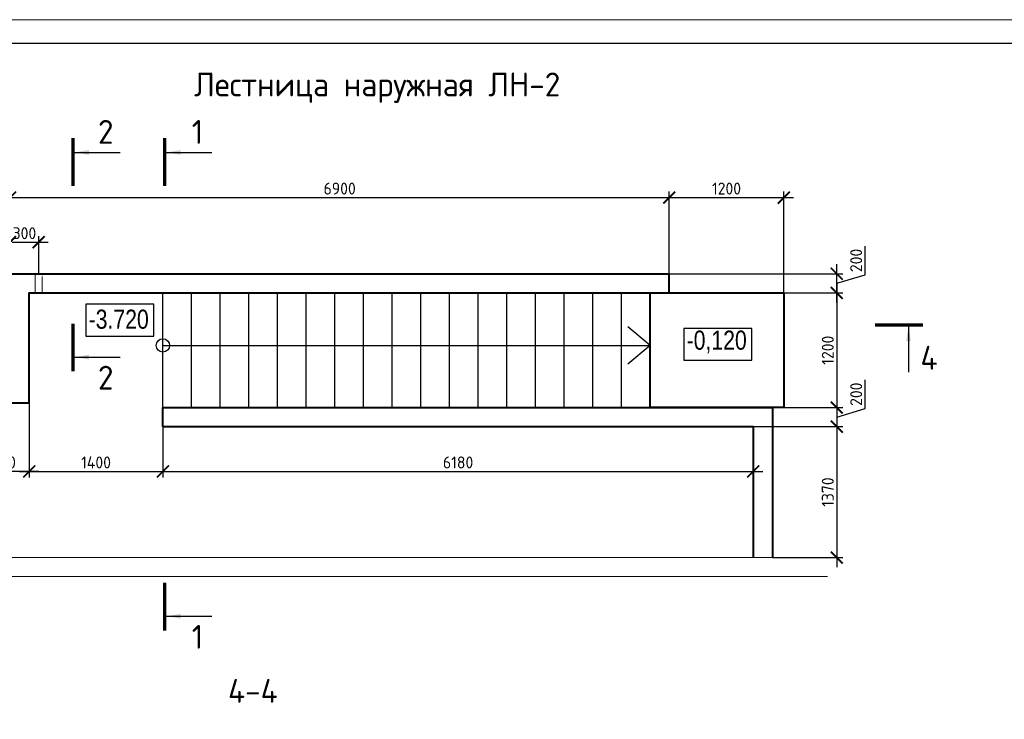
# Model space of a CAD drawing. Header units: millimetres. Extents: x 130535 to 3472113, y -231620 to 121434.
# Tile 83 of 133: x 546986 to 567601, y 19567 to 34210. Entities that reach past the tile are written whole.
import ezdxf
from ezdxf.enums import TextEntityAlignment as Align

# ---------------------------------------------------------------- set-up
doc = ezdxf.new("R2010")
doc.units = ezdxf.units.MM
doc.linetypes.add('DASHED', pattern=[7, 5, -2, 0])
doc.layers.get('DEFPOINTS').update_dxf_attribs({"color": 1, "lineweight": 0})
for name, color, linetype, lineweight in [('Общий01', 7, 'Continuous', 13), ('РАЗМЕРЫ', 1, 'Continuous', 9), ('стены монолит', 126, 'Continuous', 40), ('ТОНКИЕ', 7, 'Continuous', 9), ('Штриховая 0.20', 42, 'DASHED', 20)]:
    doc.layers.add(name, color=color, linetype=linetype, lineweight=lineweight)
doc.layers.add('ТОЛСТЫЕ_ОСНОВНЫЕ', color=6, linetype='Continuous')
doc.styles.add('Century Gothic', font='GOTHIC.TTF')
doc.styles.add('GOST-2.304_Type-B', font='GOST_Common.ttf')
doc.dimstyles.new('СПДС', dxfattribs={"dimscale": 100, "dimtxt": 2.5, "dimasz": 2.5, "dimexe": 1.25, "dimexo": 0, "dimtad": 1, "dimdec": 0, "dimtxsty": 'GOST-2.304_Type-B', "dimblk": 'ARCHTICK', "dimcen": 2.5, "dimdle": 2, "dimadec": 0, "dimazin": 2, "dimtfac": 0.75, "dimtdec": 0, "dimtmove": 1, "dimatfit": 3, "dimfxl": 1, "dimtolj": 1, "dimarcsym": 1})

# ---------------------------------------------------------------- blocks, each defined once
blk = doc.blocks.new('*U5')
at = {"layer": 'ТОЛСТЫЕ_ОСНОВНЫЕ', "color": 6}
blk.add_lwpolyline([(20, 5), (589, 5), (589, 415), (20, 415)], close=True, dxfattribs=at)
at = {"layer": 'ТОНКИЕ'}
blk.add_lwpolyline([(0, 0), (594, 0), (594, 420), (0, 420)], close=True, dxfattribs=at)
blk = doc.blocks.new('_ArchTick')
at = {"color": 0, "linetype": 'ByBlock', "const_width": 0.15}
blk.add_lwpolyline([(-0.5, -0.5), (0.5, 0.5)], dxfattribs=at)
blk = doc.blocks.new('*D341')
at = {"layer": 'DEFPOINTS', "color": 0, "linetype": 'Continuous', "lineweight": 0, "transparency": 16777216}
for p in [(560585, 30487), (560585, 28892), (546785, 28692)]:
    blk.add_point(p, dxfattribs=at)
at = {"layer": 'РАЗМЕРЫ', "color": 0, "linetype": 'Continuous', "lineweight": -2, "transparency": 16777216}
for p, q in [((546785, 28692), (546785, 30612)), ((560585, 28892), (560585, 30612)), ((546585, 30487), (560785, 30487))]:
    blk.add_line(p, q, dxfattribs=at)
at = {"layer": 'РАЗМЕРЫ', "color": 0, "linetype": 'Continuous', "lineweight": -2, "transparency": 16777216, "xscale": 250, "yscale": 250, "zscale": 250, "rotation": 180}
blk.add_blockref('_ArchTick', (546785, 30487), dxfattribs=at)
at = {"layer": 'РАЗМЕРЫ', "color": 0, "linetype": 'Continuous', "lineweight": -2, "transparency": 16777216, "xscale": 250, "yscale": 250, "zscale": 250}
blk.add_blockref('_ArchTick', (560585, 30487), dxfattribs=at)
at = {"layer": 'РАЗМЕРЫ', "color": 0, "linetype": 'Continuous', "lineweight": 0, "transparency": 16777216, "insert": (553685, 30675), "char_height": 250, "attachment_point": 5, "style": 'GOST-2.304_Type-B'}
blk.add_mtext('\\A1;6900', dxfattribs=at)
blk = doc.blocks.new('*D342')
at = {"layer": 'DEFPOINTS', "color": 0, "linetype": 'Continuous', "lineweight": 0, "transparency": 16777216}
for p in [(562985, 30487), (560585, 28892), (562985, 28492, 7500)]:
    blk.add_point(p, dxfattribs=at)
at = {"layer": 'РАЗМЕРЫ', "color": 0, "linetype": 'Continuous', "lineweight": -2, "transparency": 16777216}
for p, q in [((560585, 28892), (560585, 30612)), ((562985, 28492), (562985, 30612)), ((560385, 30487), (563185, 30487))]:
    blk.add_line(p, q, dxfattribs=at)
at = {"layer": 'РАЗМЕРЫ', "color": 0, "linetype": 'Continuous', "lineweight": -2, "transparency": 16777216, "xscale": 250, "yscale": 250, "zscale": 250, "rotation": 180}
blk.add_blockref('_ArchTick', (560585, 30487), dxfattribs=at)
at = {"layer": 'РАЗМЕРЫ', "color": 0, "linetype": 'Continuous', "lineweight": -2, "transparency": 16777216, "xscale": 250, "yscale": 250, "zscale": 250}
blk.add_blockref('_ArchTick', (562985, 30487), dxfattribs=at)
at = {"layer": 'РАЗМЕРЫ', "color": 0, "linetype": 'Continuous', "lineweight": 0, "transparency": 16777216, "insert": (561785, 30675), "char_height": 250, "attachment_point": 5, "style": 'GOST-2.304_Type-B'}
blk.add_mtext('\\A1;1200', dxfattribs=at)
blk = doc.blocks.new('*D343')
at = {"layer": 'DEFPOINTS', "color": 0, "linetype": 'Continuous', "lineweight": 0, "transparency": 16777216}
for p in [(562985, 28492, 7500), (562985, 26092, 7500), (564093, 26092)]:
    blk.add_point(p, dxfattribs=at)
at = {"layer": 'РАЗМЕРЫ', "color": 0, "linetype": 'Continuous', "lineweight": -2, "transparency": 16777216}
for p, q in [((564093, 28692), (564093, 25892)), ((562985, 28492), (564218, 28492)), ((562985, 26092), (564218, 26092))]:
    blk.add_line(p, q, dxfattribs=at)
at = {"layer": 'РАЗМЕРЫ', "color": 0, "linetype": 'Continuous', "lineweight": -2, "transparency": 16777216, "xscale": 250, "yscale": 250, "zscale": 250}
for p, rotation in [((564093, 28492), 90), ((564093, 26092), 270)]:
    blk.add_blockref('_ArchTick', p, dxfattribs=dict(at, rotation=rotation))
at = {"layer": 'РАЗМЕРЫ', "color": 0, "linetype": 'Continuous', "lineweight": 0, "transparency": 16777216, "insert": (563905, 27292), "char_height": 250, "attachment_point": 5, "rotation": 90, "style": 'GOST-2.304_Type-B'}
blk.add_mtext('\\A1;1200', dxfattribs=at)
blk = doc.blocks.new('*D344')
at = {"layer": 'DEFPOINTS', "color": 0, "linetype": 'Continuous', "lineweight": 0, "transparency": 16777216}
for p in [(547385, 29554), (546785, 28892), (547385, 28892)]:
    blk.add_point(p, dxfattribs=at)
at = {"layer": 'РАЗМЕРЫ', "color": 0, "linetype": 'Continuous', "lineweight": -2, "transparency": 16777216}
for p, q in [((546585, 29554), (547585, 29554)), ((546785, 28892), (546785, 29679)), ((547385, 28892), (547385, 29679))]:
    blk.add_line(p, q, dxfattribs=at)
at = {"layer": 'РАЗМЕРЫ', "color": 0, "linetype": 'Continuous', "lineweight": -2, "transparency": 16777216, "xscale": 250, "yscale": 250, "zscale": 250, "rotation": 180}
blk.add_blockref('_ArchTick', (546785, 29554), dxfattribs=at)
at = {"layer": 'РАЗМЕРЫ', "color": 0, "linetype": 'Continuous', "lineweight": -2, "transparency": 16777216, "xscale": 250, "yscale": 250, "zscale": 250}
blk.add_blockref('_ArchTick', (547385, 29554), dxfattribs=at)
at = {"layer": 'РАЗМЕРЫ', "color": 0, "linetype": 'Continuous', "lineweight": 0, "transparency": 16777216, "insert": (547085, 29741), "char_height": 250, "attachment_point": 5, "style": 'GOST-2.304_Type-B'}
blk.add_mtext('\\A1;300', dxfattribs=at)
blk = doc.blocks.new('*D345')
at = {"layer": 'DEFPOINTS', "color": 0, "linetype": 'Continuous', "lineweight": 0, "transparency": 16777216}
for p in [(562985, 26092, -7500), (562345, 25692, -7500), (564093, 25692)]:
    blk.add_point(p, dxfattribs=at)
at = {"layer": 'РАЗМЕРЫ', "color": 0, "linetype": 'Continuous', "lineweight": -2, "transparency": 16777216}
for p, q in [((564686, 26071), (564686, 26671)), ((564093, 26292), (564093, 25492)), ((562985, 26092), (564218, 26092)), ((564093, 25892), (564686, 26071)), ((562345, 25692), (564218, 25692))]:
    blk.add_line(p, q, dxfattribs=at)
at = {"layer": 'РАЗМЕРЫ', "color": 0, "linetype": 'Continuous', "lineweight": -2, "transparency": 16777216, "xscale": 250, "yscale": 250, "zscale": 250}
for p, rotation in [((564093, 26092), 90), ((564093, 25692), 270)]:
    blk.add_blockref('_ArchTick', p, dxfattribs=dict(at, rotation=rotation))
at = {"layer": 'РАЗМЕРЫ', "color": 0, "linetype": 'Continuous', "lineweight": 0, "transparency": 16777216, "insert": (564499, 26371), "char_height": 250, "attachment_point": 5, "rotation": 90, "style": 'GOST-2.304_Type-B'}
blk.add_mtext('\\A1;200', dxfattribs=at)
blk = doc.blocks.new('*D346')
at = {"layer": 'DEFPOINTS', "color": 0, "linetype": 'Continuous', "lineweight": 0, "transparency": 16777216}
for p in [(562745, 25692), (562745, 22952, -7500), (564093, 22952)]:
    blk.add_point(p, dxfattribs=at)
at = {"layer": 'РАЗМЕРЫ', "color": 0, "linetype": 'Continuous', "lineweight": -2, "transparency": 16777216}
for p, q in [((564093, 25892), (564093, 22752)), ((562745, 25692), (564218, 25692)), ((562745, 22952), (564218, 22952))]:
    blk.add_line(p, q, dxfattribs=at)
at = {"layer": 'РАЗМЕРЫ', "color": 0, "linetype": 'Continuous', "lineweight": -2, "transparency": 16777216, "xscale": 250, "yscale": 250, "zscale": 250}
for p, rotation in [((564093, 25692), 90), ((564093, 22952), 270)]:
    blk.add_blockref('_ArchTick', p, dxfattribs=dict(at, rotation=rotation))
at = {"layer": 'РАЗМЕРЫ', "color": 0, "linetype": 'Continuous', "lineweight": 0, "transparency": 16777216, "insert": (563905, 24322), "char_height": 250, "attachment_point": 5, "rotation": 90, "style": 'GOST-2.304_Type-B'}
blk.add_mtext('\\A1;1370', dxfattribs=at)
blk = doc.blocks.new('*D348')
at = {"layer": 'DEFPOINTS', "color": 0, "linetype": 'Continuous', "lineweight": 0, "transparency": 16777216}
for p in [(560585, 28892, -7500), (564093, 28892), (560585, 28492)]:
    blk.add_point(p, dxfattribs=at)
at = {"layer": 'РАЗМЕРЫ', "color": 0, "linetype": 'Continuous', "lineweight": -2, "transparency": 16777216}
for p, q in [((564686, 28871), (564686, 29471)), ((564093, 28292), (564093, 29092)), ((560585, 28892), (564218, 28892)), ((564093, 28692), (564686, 28871)), ((560585, 28492), (564218, 28492))]:
    blk.add_line(p, q, dxfattribs=at)
at = {"layer": 'РАЗМЕРЫ', "color": 0, "linetype": 'Continuous', "lineweight": -2, "transparency": 16777216, "xscale": 250, "yscale": 250, "zscale": 250}
for p, rotation in [((564093, 28892), 90), ((564093, 28492), 270)]:
    blk.add_blockref('_ArchTick', p, dxfattribs=dict(at, rotation=rotation))
at = {"layer": 'РАЗМЕРЫ', "color": 0, "linetype": 'Continuous', "lineweight": 0, "transparency": 16777216, "insert": (564499, 29171), "char_height": 250, "attachment_point": 5, "rotation": 90, "style": 'GOST-2.304_Type-B'}
blk.add_mtext('\\A1;200', dxfattribs=at)
blk = doc.blocks.new('*D371')
at = {"layer": 'DEFPOINTS', "color": 0, "linetype": 'Continuous', "lineweight": 0, "transparency": 16777216}
for p in [(546125, 26192, -7500), (547185, 26192, -7500), (546125, 24755)]:
    blk.add_point(p, dxfattribs=at)
at = {"layer": 'РАЗМЕРЫ', "color": 0, "linetype": 'Continuous', "lineweight": -2, "transparency": 16777216}
for p, q in [((546125, 26192), (546125, 24630)), ((547185, 26192), (547185, 24630)), ((547385, 24755), (545925, 24755))]:
    blk.add_line(p, q, dxfattribs=at)
at = {"layer": 'РАЗМЕРЫ', "color": 0, "linetype": 'Continuous', "lineweight": -2, "transparency": 16777216, "xscale": 250, "yscale": 250, "zscale": 250, "rotation": 180}
blk.add_blockref('_ArchTick', (546125, 24755), dxfattribs=at)
at = {"layer": 'РАЗМЕРЫ', "color": 0, "linetype": 'Continuous', "lineweight": -2, "transparency": 16777216, "xscale": 250, "yscale": 250, "zscale": 250}
blk.add_blockref('_ArchTick', (547185, 24755), dxfattribs=at)
at = {"layer": 'РАЗМЕРЫ', "color": 0, "linetype": 'Continuous', "lineweight": 0, "transparency": 16777216, "insert": (546655, 24943), "char_height": 250, "attachment_point": 5, "style": 'GOST-2.304_Type-B'}
blk.add_mtext('\\A1;530', dxfattribs=at)
blk = doc.blocks.new('*D372')
at = {"layer": 'DEFPOINTS', "color": 0, "linetype": 'Continuous', "lineweight": 0, "transparency": 16777216}
for p in [(547185, 26192), (549985, 25692, -7500), (549985, 24755)]:
    blk.add_point(p, dxfattribs=at)
at = {"layer": 'РАЗМЕРЫ', "color": 0, "linetype": 'Continuous', "lineweight": -2, "transparency": 16777216}
for p, q in [((547185, 26192), (547185, 24630)), ((549985, 25692), (549985, 24630)), ((546985, 24755), (550185, 24755))]:
    blk.add_line(p, q, dxfattribs=at)
at = {"layer": 'РАЗМЕРЫ', "color": 0, "linetype": 'Continuous', "lineweight": -2, "transparency": 16777216, "xscale": 250, "yscale": 250, "zscale": 250, "rotation": 180}
blk.add_blockref('_ArchTick', (547185, 24755), dxfattribs=at)
at = {"layer": 'РАЗМЕРЫ', "color": 0, "linetype": 'Continuous', "lineweight": -2, "transparency": 16777216, "xscale": 250, "yscale": 250, "zscale": 250}
blk.add_blockref('_ArchTick', (549985, 24755), dxfattribs=at)
at = {"layer": 'РАЗМЕРЫ', "color": 0, "linetype": 'Continuous', "lineweight": 0, "transparency": 16777216, "insert": (548585, 24943), "char_height": 250, "attachment_point": 5, "style": 'GOST-2.304_Type-B'}
blk.add_mtext('\\A1;1400', dxfattribs=at)
blk = doc.blocks.new('*D373')
at = {"layer": 'DEFPOINTS', "color": 0, "linetype": 'Continuous', "lineweight": 0, "transparency": 16777216}
for p in [(549985, 25692, -7500), (562345, 25692, -7500), (562345, 24755)]:
    blk.add_point(p, dxfattribs=at)
at = {"layer": 'РАЗМЕРЫ', "color": 0, "linetype": 'Continuous', "lineweight": -2, "transparency": 16777216}
for p, q in [((549985, 25692), (549985, 24630)), ((562345, 25692), (562345, 24630)), ((549785, 24755), (562545, 24755))]:
    blk.add_line(p, q, dxfattribs=at)
at = {"layer": 'РАЗМЕРЫ', "color": 0, "linetype": 'Continuous', "lineweight": -2, "transparency": 16777216, "xscale": 250, "yscale": 250, "zscale": 250, "rotation": 180}
blk.add_blockref('_ArchTick', (549985, 24755), dxfattribs=at)
at = {"layer": 'РАЗМЕРЫ', "color": 0, "linetype": 'Continuous', "lineweight": -2, "transparency": 16777216, "xscale": 250, "yscale": 250, "zscale": 250}
blk.add_blockref('_ArchTick', (562345, 24755), dxfattribs=at)
at = {"layer": 'РАЗМЕРЫ', "color": 0, "linetype": 'Continuous', "lineweight": 0, "transparency": 16777216, "insert": (556165, 24943), "char_height": 250, "attachment_point": 5, "style": 'GOST-2.304_Type-B'}
blk.add_mtext('\\A1;6180', dxfattribs=at)

msp = doc.modelspace()

# ---------------------------------------------------------------- linework, layer by layer
at = {"linetype": 'Continuous', "lineweight": 25, "transparency": 33554687, "elevation": -7500}
msp.add_lwpolyline([(548373.7, 27588.7), (549796.2, 27588.7), (549796.2, 28255.4), (548373.7, 28255.4), (548373.7, 27588.7)], dxfattribs=at)
at = {"linetype": 'Continuous', "lineweight": 25, "transparency": 33554687}
msp.add_lwpolyline([(560894.1, 27081.9), (562316.6, 27081.9), (562316.6, 27748.5), (560894.1, 27748.5), (560894.1, 27081.9)], dxfattribs=at)
at = {"layer": 'Общий01', "color": 7, "linetype": 'Continuous', "lineweight": 25, "transparency": 33554687}
for p, q in [((549984.9, 26092.4), (549984.9, 28492.4)), ((550584.9, 26092.4), (550584.9, 28492.4)), ((551184.9, 26092.4), (551184.9, 28492.4)), ((551784.9, 26092.4), (551784.9, 28492.4)), ((552384.9, 26092.4), (552384.9, 28492.4)), ((552984.9, 26092.4), (552984.9, 28492.4)), ((553584.9, 26092.4), (553584.9, 28492.4)), ((554184.9, 26092.4), (554184.9, 28492.4)), ((554784.9, 26092.4), (554784.9, 28492.4)), ((555384.9, 26092.4), (555384.9, 28492.4)), ((555984.9, 26092.4), (555984.9, 28492.4)), ((556584.9, 26092.4), (556584.9, 28492.4)), ((557184.9, 26092.4), (557184.9, 28492.4)), ((557784.9, 26092.4), (557784.9, 28492.4)), ((558384.9, 26092.4), (558384.9, 28492.4)), ((558984.9, 26092.4), (558984.9, 28492.4)), ((559584.9, 26092.4), (559584.9, 28492.4)), ((560184.9, 26092.4), (560184.9, 28492.4)), ((560184.9, 27392.4), (559717.6, 27784.5)), ((549984.9, 27392.4), (560184.9, 27392.4)), ((560184.9, 27392.4), (559717.6, 27000.3)), ((560184.9, 26092.4), (549984.9, 26092.4))]:
    msp.add_line(p, q, dxfattribs=at)
msp.add_circle((549984.9, 27392.4), 140, dxfattribs=at)
at = {"layer": 'РАЗМЕРЫ', "linetype": 'Continuous', "lineweight": 0, "elevation": -7500}
for points in [[(544881.6, 26592.4), (546124.9, 26592.4), (546124.9, 22952.4), (563899.2, 22952.4)], [(544881.6, 26192.4), (545724.9, 26192.4), (545724.9, 22552.4), (563899.2, 22552.4)]]:
    msp.add_lwpolyline(points, dxfattribs=at)
at = {"layer": 'стены монолит', "ltscale": 100}
for p, q in [((560584.9, 28492.4, -7500), (560584.9, 28892.4, -7500)), ((549984.9, 25692.4, -7500), (549984.9, 26092.4, -7500))]:
    msp.add_line(p, q, dxfattribs=at)
at = {"layer": 'стены монолит', "ltscale": 100, "elevation": -7500}
for points in [[(546124.9, 26592.4), (546784.9, 26592.4), (546784.9, 28892.4), (560584.9, 28892.4)], [(546124.9, 26192.4), (547184.9, 26192.4), (547184.9, 28492.4), (560584.9, 28492.4)], [(549984.9, 26092.4), (562744.9, 26092.4), (562744.9, 22952.4)], [(549984.9, 25692.4), (562344.9, 25692.4), (562344.9, 22952.4)]]:
    msp.add_lwpolyline(points, dxfattribs=at)
at = {"layer": 'стены монолит', "ltscale": 100}
msp.add_lwpolyline([(560184.9, 28492.4), (562984.9, 28492.4), (562984.9, 26092.4), (560184.9, 26092.4), (560184.9, 28492.4)], dxfattribs=at)
at = {"layer": 'ТОНКИЕ', "linetype": 'Continuous', "lineweight": 25, "ltscale": 200}
for p, q in [((548137.4, 31432, -7500), (549087.4, 31432, -7500)), ((550057.7, 31432, -7500), (551007.7, 31432, -7500)), ((565595.2, 27784, -7500), (565595.2, 26834, -7500)), ((548137.4, 27146.8, -7500), (549087.4, 27146.8, -7500)), ((550057.7, 21723.8, -7500), (551007.7, 21723.8, -7500))]:
    msp.add_line(p, q, dxfattribs=at)
at = {"layer": 'ТОНКИЕ', "linetype": 'Continuous', "lineweight": 25, "ltscale": 200, "const_width": 70, "elevation": -7500}
for points in [[(548102.4, 31732), (548102.4, 30732)], [(550022.7, 31732), (550022.7, 30732)], [(548102.4, 26846.8), (548102.4, 27846.8)], [(565895.2, 27819), (564895.2, 27819)], [(550022.7, 21423.8), (550022.7, 22423.8)]]:
    msp.add_lwpolyline(points, dxfattribs=at)
at = {"layer": 'ТОНКИЕ', "linetype": 'Continuous', "lineweight": 25, "ltscale": 200}
for points in [[(548137.4, 31432, -7500), (548437.8, 31482.3, -7500), (548437.8, 31381.7, -7500)], [(550057.7, 31432, -7500), (550358.2, 31482.3, -7500), (550358.2, 31381.7, -7500)], [(565595.2, 27784, -7500), (565645.5, 27483.6, -7500), (565544.9, 27483.6, -7500)], [(548137.4, 27146.8, -7500), (548437.8, 27197.1, -7500), (548437.8, 27096.6, -7500)], [(550057.7, 21723.8, -7500), (550358.2, 21774.1, -7500), (550358.2, 21673.5, -7500)]]:
    msp.add_solid(points, dxfattribs=at)
at = {"layer": 'Штриховая 0.20', "elevation": -7500}
msp.add_lwpolyline([(547459.9, 28892.4), (547459.9, 28492.4), (547309.9, 28492.4), (547309.9, 28892.4)], close=True, dxfattribs=at)

# ---------------------------------------------------------------- block references
at = {"xscale": 100, "yscale": 100, "zscale": 100}
msp.add_blockref('*U5', (539249.9, -7790.1), dxfattribs=at)
msp.add_blockref('*U5', (539249.9, -7790.1), dxfattribs=at)

# ---------------------------------------------------------------- texts
at = {"linetype": 'Continuous', "lineweight": 25, "transparency": 33554687, "char_height": 400, "width": 1478.138, "attachment_point": 7, "style": 'Century Gothic'}
for s, insert in [('{\\W0.83;-3.720}', (548429.3, 27735.4, -7500)), ('{\\W0.83;-0,120}', (560949.7, 27228.5))]:
    msp.add_mtext(s, dxfattribs=dict(at, insert=insert))
at = {"layer": 'ТОНКИЕ', "linetype": 'Continuous', "lineweight": 0, "style": 'GOST-2.304_Type-B'}
msp.add_text('4-4', height=500, dxfattribs=at).set_placement((551868.2, 20162), align=Align.MIDDLE_CENTER)
at = {"layer": 'ТОНКИЕ', "linetype": 'Continuous', "lineweight": 0, "insert": (554470.9, 32786.7, -7500), "char_height": 500, "width": 8130, "attachment_point": 5, "style": 'GOST-2.304_Type-B'}
msp.add_mtext('{\\C0;Лестница наружная ЛН-2}', dxfattribs=at)
at = {"layer": 'ТОНКИЕ', "linetype": 'Continuous', "lineweight": 0, "char_height": 500, "attachment_point": 5, "style": 'GOST-2.304_Type-B'}
for s, insert in [('2', (548787.4, 31862, -7500)), ('1', (550707.7, 31862, -7500)), ('4', (566025.2, 27134, -7500)), ('2', (548787.4, 26716.8, -7500)), ('1', (550707.7, 21293.8, -7500))]:
    msp.add_mtext_dynamic_manual_height_columns(s, width=723.88, gutter_width=25, heights=[0], dxfattribs=dict(at, insert=insert))

# ---------------------------------------------------------------- dimensions: what is measured, and where the dimension line sits
at = {"layer": 'РАЗМЕРЫ', "linetype": 'Continuous', "lineweight": 0}
for base, p1, p2, angle, picture, middle in [((560584.9, 30487.1, -7500), (546784.9, 28692.4, -7500), (560584.9, 28892.4, -7500), 180, '*D341', (553684.9, 30674.6, -7500)), ((562984.9, 30487.1, -7500), (560584.9, 28892.4, -7500), (562984.9, 28492.4), 180, '*D342', (561784.9, 30674.6, -7500)), ((547384.9, 29553.9, -7500), (546784.9, 28892.4, -7500), (547384.9, 28892.4, -7500), 180, '*D344', (547084.9, 29741.4, -7500)), ((564092.5, 28892.4), (560584.9, 28492.4), (560584.9, 28892.4, -7500), 90, '*D348', (564498.8, 28933)), ((564092.5, 26092.4, -7500), (562984.9, 28492.4), (562984.9, 26092.4), 90, '*D343', (563905, 27292.4, -7500)), ((564092.5, 25692.4), (562984.9, 26092.4, -7500), (562344.9, 25692.4, -7500), 90, '*D345', (564498.8, 26133)), ((564092.5, 22952.4), (562744.9, 25692.4), (562744.9, 22952.4, -7500), 90, '*D346', (563905, 24322.4))]:
    dim = msp.add_linear_dim(base=base, p1=p1, p2=p2, angle=angle, dimstyle='СПДС', override={"dimlfac": 0.5}, dxfattribs=at)
    dim.commit()
    dim.dimension.update_dxf_attribs({"geometry": picture, "text_midpoint": middle})
for base, p1, p2, picture, middle in [((546124.9, 24755.2), (547184.9, 26192.4, -7500), (546124.9, 26192.4, -7500), '*D371', (546654.9, 24942.7)), ((549984.9, 24755.2), (547184.9, 26192.4), (549984.9, 25692.4, -7500), '*D372', (548584.9, 24942.7)), ((562344.9, 24755.2), (549984.9, 25692.4, -7500), (562344.9, 25692.4, -7500), '*D373', (556164.9, 24942.7))]:
    dim = msp.add_linear_dim(base=base, p1=p1, p2=p2, dimstyle='СПДС', override={"dimlfac": 0.5}, dxfattribs=at)
    dim.commit()
    dim.dimension.update_dxf_attribs({"geometry": picture, "text_midpoint": middle})

doc.saveas('drawing.dxf')
